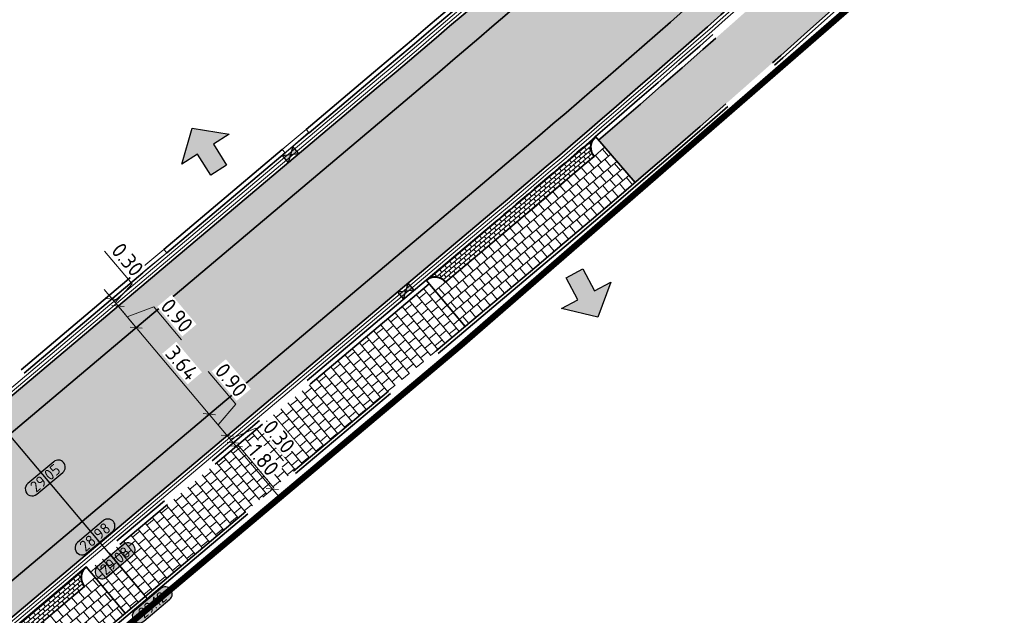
# Model space of a CAD drawing. Header units: metres. Extents: x 199937 to 201628, y 374508 to 375260.
# Tile 108 of 183: x 201388 to 201420, y 374759 to 374778. Entities that reach past the tile are written whole.
import ezdxf
from ezdxf.enums import TextEntityAlignment as Align

# ---------------------------------------------------------------- set-up
doc = ezdxf.new("R2010")
doc.units = ezdxf.units.M
for name, pattern in [('VH-OPSLUITBAND_100X200', [16, 8, -2, 4, -2]), ('VH-TROTTOIRBAND_130-150', [15, 5, -2, 2, -2, 2, -2]), ('XX-PROJECTGRENS', [18, 12, -3, 0, -3])]:
    doc.linetypes.add(name, pattern=pattern)
doc.layers.add('000___INRIT-PIJL', color=252, linetype='Continuous')
doc.layers.add('N-WE-KG-GRENS_PROJECT-G', color=7, linetype='XX-PROJECTGRENS', lineweight=35, transparency=0.45)
for name, color, linetype, lineweight in [('N-WE-OG-HOOGTELIJN-G', 7, 'Continuous', 25), ('N-WE-RI-KOLK-S', 7, 'Continuous', 25), ('N-WE-VH-GOOT-G', 170, 'Continuous', 35), ('N-WE-VH-KANTOPSLUITING_OPSLUITBAND_100X200-G', 150, 'VH-OPSLUITBAND_100X200', 35), ('N-WE-VH-KANTOPSLUITING_TROTTOIRBAND_130 150-G', 210, 'VH-TROTTOIRBAND_130-150', 35), ('N-WE-VH-KANTOPSLUITING_TROTTOIRBAND_130 150_250_HOEKBLOK-S', 210, 'Continuous', 25), ('N-WE-VH-KANTOPSLUITING_TROTTOIRBAND_130 150_250_INRITVERLOOPBAND-G', 210, 'VH-TROTTOIRBAND_130-150', 35), ('N-WE-VH-KANTOPSLUITING_TROTTOIRBAND_130 150_250_INRITVERLOOPBAND-S', 210, 'Continuous', 25), ('N-WE-VH-KANTVERHARDING_STREKLAAG-G', 60, 'Continuous', 18), ('N-WE-VH-VERHARDING_BETONSTRAATSTEEN-G', 252, 'Continuous', 35), ('N-WE-VH-VERHARDING_TEGEL-A', 252, 'Continuous', 18), ('N-WE-VH-VERHARDING_TEGEL-G', 252, 'Continuous', 35), ('X-XX-AL-HOOGTELABEL-S', 7, 'Continuous', 25), ('X-XX-AL-M-200', 7, 'Continuous', 18)]:
    doc.layers.add(name, color=color, linetype=linetype, lineweight=lineweight)
for name, color, linetype, lineweight, true_color in [('N-WE-VH-VERHARDING_BETONSTRAATSTEEN_GRIJS-A', 7, 'Continuous', 18, 0xa6a6a6), ('N-WE-VH-VERHARDING_BETONSTRAATSTEEN_HEIDE-A', 7, 'Continuous', 0, 0x986657), ('N-WE-VH-VERHARDING_BETONSTRAATSTEEN_ROOD-A', 7, 'Continuous', 0, 0xa92c0a)]:
    doc.layers.add(name, color=color, linetype=linetype, lineweight=lineweight, true_color=true_color)
doc.styles.add('NLCS-ISO-ANNOTATIEF-T18', font='NLCS-ISO.ttf', dxfattribs={"height": 1.8})
doc.styles.add('NLCS-ISO-M200-T25', font='NLCS-ISO.ttf', dxfattribs={"height": 0.5})
doc.dimstyles.new('NLCS-M200-T25-SCHRAP_L2_H1', dxfattribs={"dimscale": 0.2, "dimtxt": 2.5, "dimasz": 1.4, "dimexe": 2, "dimexo": 2, "dimgap": 0.7, "dimtad": 1, "dimzin": 0, "dimdsep": 46, "dimtxsty": 'NLCS-ISO-M200-T25', "dimblk": 'OBLIQUE', "dimcen": 0, "dimdle": 2, "dimclrd": 256, "dimclre": 256, "dimclrt": 256, "dimadec": 1, "dimazin": 0, "dimtfac": 1, "dimtdec": 3, "dimtofl": 0, "dimtmove": 0, "dimatfit": 3, "dimldrblk": 'OBLIQUE', "dimfxl": 2, "dimfxlon": 1, "dimtfillclr": 256, "dimtolj": 1, "dimtzin": 0, "dimlwd": -1, "dimlwe": -1, "dimarcsym": 0})
pattern_1 = [(130.46753786, (0, 0), (-0.2960560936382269, 0.02346890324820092), [0.63, -0.21]), (40.46753786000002, (-0.3195249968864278, -0.272587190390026), (-0.2960560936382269, 0.02346890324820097), [0.6299999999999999, -0.21])]
pattern_2 = [(39.8044501, (201324.2607280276, 374708.3205235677), (0.1344447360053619, 0.307285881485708), [0.3, -0.3]), (129.8044501, (201324.2607280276, 374708.3205235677), (-0.2304701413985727, -0.1920508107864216), [])]

# ---------------------------------------------------------------- blocks, each defined once
blk = doc.blocks.new('inrit')
h = blk.add_hatch(color=256)
h.dxf.hatch_style = 1
h.paths.add_polyline_path([(0.3000000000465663, 1), (-0.300000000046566, 1), (-0.3000000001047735, 1.799999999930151), (-0.900000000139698, 1.799999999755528), (-2.328301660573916e-10, 2.599999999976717), (0.9000000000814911, 1.799999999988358), (0.2999999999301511, 1.799999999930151)])
at = {"color": 3, "flags": 128}
blk.add_lwpolyline([(0.3000000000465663, 1), (-0.300000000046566, 1), (-0.3000000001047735, 1.799999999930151), (-0.900000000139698, 1.799999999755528), (-2.328301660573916e-10, 2.599999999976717), (0.9000000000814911, 1.799999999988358), (0.2999999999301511, 1.799999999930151), (0.3000000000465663, 1)], dxfattribs=at)
blk = doc.blocks.new('SVH-TROTTOIRBAND HOEKBLOK_130 150X250_R450_H90UITW_HD-MM')
at = {"linetype": 'Continuous', "lineweight": 0}
for q in [(450.0000000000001, 449.9999999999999), (0, 0)]:
    blk.add_line((8.266365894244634e-14, 450), q, dxfattribs=at)
for radius in [450, 430]:
    blk.add_arc((8.266365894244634e-14, 450), radius, 270, 0, dxfattribs=at)
blk = doc.blocks.new('SVH-TROTTOIRBAND INRITVERLOOPBAND_130 150X250_LINKS_L1000_HD-MM')
at = {"linetype": 'Continuous', "lineweight": 0}
blk.add_line((0, 20), (1000, 1.13686837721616e-13), dxfattribs=at)
blk.add_lwpolyline([(0, 0), (1000, 1.13686837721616e-13), (1000, 150.0000000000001), (0, 150)], close=True, dxfattribs=at)
blk = doc.blocks.new('SVH-TROTTOIRBAND INRITVERLOOPBAND_130 150X250_RECHTS_L1000_HD-MM')
at = {"linetype": 'Continuous', "lineweight": 0}
blk.add_line((0, 20), (-1000, 1.13686837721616e-13), dxfattribs=at)
blk.add_lwpolyline([(0, 0), (-1000, 1.13686837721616e-13), (-1000, 150.0000000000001), (0, 150)], close=True, dxfattribs=at)
blk = doc.blocks.new('*U283')
h = blk.add_hatch(color=253)
h.dxf.hatch_style = 1
edge = h.paths.add_edge_path()
edge.add_line((2.726055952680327, 1.132202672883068), (-2.726055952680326, 1.132202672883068))
edge.add_arc((-2.726055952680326, 0), 1.132202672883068, 90, 270)
edge.add_line((-2.726055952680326, -1.132202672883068), (2.726055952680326, -1.132202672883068))
edge.add_arc((2.726055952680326, 3.697785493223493e-32), 1.132202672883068, 270, 450)
blk.add_lwpolyline([(2.726055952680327, 1.132202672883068), (-2.726055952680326, 1.132202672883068, 0.9999999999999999), (-2.726055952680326, -1.132202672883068), (2.726055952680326, -1.132202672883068, 0.9999999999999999)], format="xyb", close=True)
at = {"style": 'NLCS-ISO-ANNOTATIEF-T18'}
blk.add_attdef('HGT', text='', height=1.8, dxfattribs=at).set_placement((-0.002853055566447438, -0.0004570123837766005), align=Align.MIDDLE_CENTER)
blk = doc.blocks.new('N-SRI-KOLK_STRAAT_450X300-SO')
h = blk.add_hatch(color=256)
h.dxf.hatch_style = 1
h.paths.add_polyline_path([(-7.127631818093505e-14, 0.7499999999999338), (-1.125000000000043, 1.49999999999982), (-1.125000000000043, 4.75175454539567e-14)])
h.paths.add_polyline_path([(1.1249999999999, 4.75175454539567e-14), (1.1249999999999, 1.49999999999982), (-7.122080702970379e-14, 0.7499999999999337)])
for p, q in [((-1.125000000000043, 4.75175454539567e-14), (1.1249999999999, 1.49999999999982)), ((1.1249999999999, 4.75175454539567e-14), (-1.125000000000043, 1.49999999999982))]:
    blk.add_line(p, q)
at = {"flags": 128}
blk.add_lwpolyline([(-1.125000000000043, 4.75175454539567e-14), (1.1249999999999, 4.75175454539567e-14), (1.1249999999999, 1.49999999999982), (-1.125000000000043, 1.49999999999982)], close=True, dxfattribs=at)
blk = doc.blocks.new('_Oblique')
at = {"color": 0, "linetype": 'ByBlock', "lineweight": -2}
blk.add_line((-0.5, -0.5), (0.5, 0.5), dxfattribs=at)
blk = doc.blocks.new('*D825')
at = {"layer": 'Defpoints', "color": 0, "transparency": 16777216}
for p in [(201392.0200883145, 374767.9102126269), (201394.3698611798, 374765.1240372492), (201394.3698611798, 374765.1240372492)]:
    blk.add_point(p, dxfattribs=at)
at = {"layer": 'X-XX-AL-M-200', "transparency": 16777216}
for p, q in [((201391.7622080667, 374768.2159866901), (201394.6277414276, 374764.818263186)), ((201392.0200883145, 374767.9102126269), (201392.3258623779, 374768.1680928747)), ((201394.3698611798, 374765.1240372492), (201394.6756352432, 374765.3819174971))]:
    blk.add_line(p, q, dxfattribs=at)
at = {"layer": 'X-XX-AL-M-200', "transparency": 16777216, "xscale": 0.28, "yscale": 0.28, "zscale": 0.28}
for p, rotation in [((201392.0200883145, 374767.9102126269), 130.1432326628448), ((201394.3698611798, 374765.1240372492), 310.1432326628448)]:
    blk.add_blockref('_Oblique', p, dxfattribs=dict(at, rotation=rotation))
at = {"layer": 'X-XX-AL-M-200', "transparency": 16777216, "insert": (201393.4931044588, 374766.7685581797), "char_height": 0.5, "attachment_point": 5, "rotation": 310.14323266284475, "style": 'NLCS-ISO-M200-T25', "bg_fill": 3, "box_fill_scale": 1.1, "bg_fill_color": 256, "bg_fill_true_color": 13158600, "bg_fill_transparency": 0}
blk.add_mtext('\\A1;3.64', dxfattribs=at)
blk = doc.blocks.new('*D826')
at = {"layer": 'Defpoints', "color": 0, "transparency": 16777216}
for p in [(201391.439857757, 374768.5982042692), (201391.4513564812, 374768.6079019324), (201392.0200883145, 374767.9102126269)]:
    blk.add_point(p, dxfattribs=at)
at = {"layer": 'X-XX-AL-M-200', "transparency": 16777216}
for p, q in [((201392.2779685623, 374767.6044385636), (201391.1819775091, 374768.9039783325)), ((201391.439857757, 374768.5982042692), (201391.1340836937, 374768.3403240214)), ((201391.7299730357, 374768.2542084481), (201392.5868966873, 374768.5713827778)), ((201392.5868966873, 374768.5713827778), (201393.4765835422, 374767.5164622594)), ((201392.0200883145, 374767.9102126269), (201392.3258623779, 374768.1680928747))]:
    blk.add_line(p, q, dxfattribs=at)
at = {"layer": 'X-XX-AL-M-200', "transparency": 16777216, "xscale": 0.28, "yscale": 0.28, "zscale": 0.28}
for p, rotation in [((201391.439857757, 374768.5982042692), 130.1432326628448), ((201392.0200883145, 374767.9102126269), 310.1432326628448)]:
    blk.add_blockref('_Oblique', p, dxfattribs=dict(at, rotation=rotation))
at = {"layer": 'X-XX-AL-M-200', "transparency": 16777216, "insert": (201393.3298698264, 374768.2953557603), "char_height": 0.5, "attachment_point": 5, "rotation": 310.14323266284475, "style": 'NLCS-ISO-M200-T25', "bg_fill": 3, "box_fill_scale": 1.1, "bg_fill_color": 256, "bg_fill_true_color": 13158600, "bg_fill_transparency": 0}
blk.add_mtext('\\A1;0.90', dxfattribs=at)
blk = doc.blocks.new('*D827')
at = {"layer": 'Defpoints', "color": 0, "transparency": 16777216}
for p in [(201391.2100891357, 374768.7968712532), (201391.2464475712, 374768.8275348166), (201391.4513564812, 374768.6079019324)]:
    blk.add_point(p, dxfattribs=at)
at = {"layer": 'X-XX-AL-M-200', "transparency": 16777216}
for p, q in [((201391.8908963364, 374769.3151642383), (201391.0012094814, 374770.3700847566)), ((201391.6977380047, 374768.292430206), (201390.9885673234, 374769.1333088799)), ((201391.3431526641, 374768.7128695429), (201391.8908963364, 374769.3151642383)), ((201391.2464475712, 374768.8275348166), (201391.5522216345, 374769.0854150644)), ((201391.439857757, 374768.5982042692), (201391.1340836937, 374768.3403240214))]:
    blk.add_line(p, q, dxfattribs=at)
at = {"layer": 'X-XX-AL-M-200', "transparency": 16777216, "xscale": 0.28, "yscale": 0.28, "zscale": 0.28}
for p, rotation in [((201391.2464475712, 374768.8275348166), 130.1432326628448), ((201391.439857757, 374768.5982042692), 310.1432326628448)]:
    blk.add_blockref('_Oblique', p, dxfattribs=dict(at, rotation=rotation))
at = {"layer": 'X-XX-AL-M-200', "transparency": 16777216, "insert": (201391.7441826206, 374770.0940577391), "char_height": 0.5, "attachment_point": 5, "rotation": 310.14323266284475, "style": 'NLCS-ISO-M200-T25', "bg_fill": 3, "box_fill_scale": 1.1, "bg_fill_color": 256, "bg_fill_true_color": 13158600, "bg_fill_transparency": 0}
blk.add_mtext('\\A1;0.30', dxfattribs=at)
blk = doc.blocks.new('*D828')
at = {"layer": 'Defpoints', "color": 0, "transparency": 16777216}
for p in [(201394.3698611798, 374765.1240372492), (201394.9500917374, 374764.4360456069), (201394.8442454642, 374764.3467781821)]:
    blk.add_point(p, dxfattribs=at)
at = {"layer": 'X-XX-AL-M-200', "transparency": 16777216}
for p, q in [((201395.22302838, 374765.4420553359), (201394.3333415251, 374766.4969758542)), ((201394.111980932, 374765.4298113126), (201395.2079719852, 374764.1302715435)), ((201394.3698611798, 374765.1240372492), (201394.6756352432, 374765.3819174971)), ((201394.6599764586, 374764.7800414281), (201395.22302838, 374765.4420553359)), ((201394.9500917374, 374764.4360456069), (201395.2558658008, 374764.6939258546))]:
    blk.add_line(p, q, dxfattribs=at)
at = {"layer": 'X-XX-AL-M-200', "transparency": 16777216, "xscale": 0.28, "yscale": 0.28, "zscale": 0.28, "rotation": 310.1432326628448}
blk.add_blockref('_Oblique', (201394.9500917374, 374764.4360456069), dxfattribs=at)
at = {"layer": 'X-XX-AL-M-200', "transparency": 16777216, "insert": (201395.0763146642, 374766.2209488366), "char_height": 0.5, "attachment_point": 5, "rotation": 310.14323266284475, "style": 'NLCS-ISO-M200-T25', "bg_fill": 3, "box_fill_scale": 1.1, "bg_fill_color": 256, "bg_fill_true_color": 13158600, "bg_fill_transparency": 0}
blk.add_mtext('\\A1;0.90', dxfattribs=at)
at = {"layer": 'X-XX-AL-M-200', "transparency": 16777216, "xscale": 0.28, "yscale": 0.28, "zscale": 0.28, "rotation": 130.1432326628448}
blk.add_blockref('_Oblique', (201394.3698611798, 374765.1240372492), dxfattribs=at)
blk = doc.blocks.new('*D829')
at = {"layer": 'Defpoints', "color": 0, "transparency": 16777216}
for p in [(201394.8442454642, 374764.3467781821), (201395.0376556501, 374764.1174476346), (201395.1435019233, 374764.2067150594)]:
    blk.add_point(p, dxfattribs=at)
at = {"layer": 'X-XX-AL-M-200', "transparency": 16777216}
for p, q in [((201394.6922114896, 374764.7418196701), (201395.4013821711, 374763.9009409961)), ((201394.9500917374, 374764.4360456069), (201395.2558658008, 374764.6939258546)), ((201395.0467968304, 374764.3213803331), (201395.8705438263, 374764.6785985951)), ((201395.8705438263, 374764.6785985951), (201396.7602306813, 374763.6236780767)), ((201395.1435019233, 374764.2067150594), (201395.4492759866, 374764.4645953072))]:
    blk.add_line(p, q, dxfattribs=at)
at = {"layer": 'X-XX-AL-M-200', "transparency": 16777216, "xscale": 0.28, "yscale": 0.28, "zscale": 0.28}
for p, rotation in [((201394.9500917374, 374764.4360456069), 130.1432326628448), ((201395.1435019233, 374764.2067150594), 310.1432326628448)]:
    blk.add_blockref('_Oblique', p, dxfattribs=dict(at, rotation=rotation))
at = {"layer": 'X-XX-AL-M-200', "transparency": 16777216, "insert": (201396.6135169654, 374764.4025715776), "char_height": 0.5, "attachment_point": 5, "rotation": 310.14323266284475, "style": 'NLCS-ISO-M200-T25', "bg_fill": 3, "box_fill_scale": 1.1, "bg_fill_color": 256, "bg_fill_true_color": 13158600, "bg_fill_transparency": 0}
blk.add_mtext('\\A1;0.30', dxfattribs=at)
blk = doc.blocks.new('*D836')
at = {"layer": 'Defpoints', "color": 0, "transparency": 16777216}
for p in [(201395.2402070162, 374764.0920497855), (201396.4006681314, 374762.7160665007), (201396.4006681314, 374762.7160665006)]:
    blk.add_point(p, dxfattribs=at)
at = {"layer": 'X-XX-AL-M-200', "transparency": 16777216}
for p, q in [((201394.9823267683, 374764.3978238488), (201396.6585483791, 374762.4102924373)), ((201395.2402070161, 374764.0920497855), (201394.9344329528, 374763.8341695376)), ((201396.4006681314, 374762.7160665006), (201396.094894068, 374762.4581862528))]:
    blk.add_line(p, q, dxfattribs=at)
at = {"layer": 'X-XX-AL-M-200', "transparency": 16777216, "xscale": 0.28, "yscale": 0.28, "zscale": 0.28}
for p, rotation in [((201395.2402070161, 374764.0920497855), 130.1432326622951), ((201396.4006681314, 374762.7160665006), 310.1432326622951)]:
    blk.add_blockref('_Oblique', p, dxfattribs=dict(at, rotation=rotation))
at = {"layer": 'X-XX-AL-M-200', "transparency": 16777216, "insert": (201396.1185672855, 374763.6554913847), "char_height": 0.5, "attachment_point": 5, "rotation": 310.1432326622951, "style": 'NLCS-ISO-M200-T25', "bg_fill": 3, "box_fill_scale": 1.1, "bg_fill_color": 256, "bg_fill_true_color": 13158600, "bg_fill_transparency": 0}
blk.add_mtext('\\A1;1.80', dxfattribs=at)

msp = doc.modelspace()

# ---------------------------------------------------------------- hatches: boundary and pattern name
at = {"layer": 'N-WE-VH-VERHARDING_BETONSTRAATSTEEN_GRIJS-A'}
h = msp.add_hatch(dxfattribs=at)
h.set_pattern_fill('AVH-GRI_BSS_KEIFRMT_HALFST-SO', color=256, angle=130.28841598, pattern_type=2)
h.set_pattern_definition([(130.28841598, (201401.9730912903, 374769.3779064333), (-0.1479906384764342, 0.01219716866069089), [0.105, -0.105]), (220.28841598, (201401.9730912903, 374769.3779064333), (0.06789673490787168, -0.08009390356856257), [])])
h.paths.add_polyline_path([(201406.7385940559, 374773.4137007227, -0.4142135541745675), (201406.7865769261, 374774.0482853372, -0.002593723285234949), (201403.6457081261, 374771.3772089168), (201401.3389801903, 374769.4317869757, -0.4142135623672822), (201401.9730912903, 374769.3779064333), (201403.9356380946, 374771.0330568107, 0.002231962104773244)])
h = msp.add_hatch(dxfattribs=at)
h.set_pattern_fill('AVH-GRI_BSS_KEIFRMT_HALFST-SO', color=256, angle=130.14323266, pattern_type=2)
h.set_pattern_definition([(130.14323266, (201384.8940303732, 374754.9739625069), (-0.1479592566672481, 0.01257212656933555), [0.105, -0.105]), (220.14323266, (201384.8940303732, 374754.9739625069), (0.06769356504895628, -0.08026569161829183), [])])
h.paths.add_polyline_path([(201390.3583634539, 374759.5824095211, -0.4142135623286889), (201390.4122439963, 374760.2165206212), (201384.2599192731, 374755.0278430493, -0.4142135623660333), (201384.8940303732, 374754.9739625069)])
at = {"layer": 'N-WE-VH-VERHARDING_BETONSTRAATSTEEN_HEIDE-A', "true_color": 0x986657}
h = msp.add_hatch(dxfattribs=at)
h.set_pattern_fill('AVH-HEI_BSS_KEIFRMT_KEPER-SO', color=25, scale=2, angle=130.46753786, pattern_type=2)
h.set_pattern_definition(pattern_1)
h.paths.add_polyline_path([(201400.524296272, 374775.0823947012, 0.01120450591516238), (201413.7272177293, 374786.7080059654), (201413.722805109, 374786.7126856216), (201413.1097363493, 374787.3628551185, -0.01119809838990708), (201399.9444389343, 374775.7707011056), (201362.1632845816, 374743.9072613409), (201362.7435151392, 374743.2192696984)])
h = msp.add_hatch(dxfattribs=at)
h.set_pattern_fill('AVH-HEI_BSS_KEIFRMT_KEPER-SO', color=25, scale=2, angle=130.46753786, pattern_type=2)
h.set_pattern_definition(pattern_1)
h.paths.add_polyline_path([(201403.4524215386, 374771.6066437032, 0.01123633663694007), (201416.8453245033, 374783.4012024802), (201416.2278440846, 374784.0560506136, -0.01123007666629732), (201402.8725620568, 374772.2949482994), (201365.0932880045, 374740.4330943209), (201365.6735185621, 374739.7451026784)])
at = {"layer": 'N-WE-VH-VERHARDING_BETONSTRAATSTEEN_ROOD-A'}
h = msp.add_hatch(dxfattribs=at)
h.set_pattern_fill('AVH-ROO_BSS_KEIFRMT_KEPER-SO', color=36, scale=2, angle=85.46753786, pattern_type=2)
h.set_pattern_definition([(85.46753786, (201365.0932880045, 374740.4330943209), (-0.1927482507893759, 0.2259382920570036), [0.63, -0.21]), (355.46753786, (201364.6746014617, 374740.4662843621), (-0.1927482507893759, 0.2259382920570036), [0.63, -0.21])])
h.paths.add_polyline_path([(201416.2278440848, 374784.0560506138), (201416.1925619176, 374784.0934679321), (201413.7272177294, 374786.7080059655, -0.01120450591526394), (201400.5242962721, 374775.0823947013), (201362.743515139, 374743.2192696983), (201362.7901754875, 374743.1639435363), (201365.0932880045, 374740.4330943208), (201402.8725620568, 374772.2949482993, 0.01123007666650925)])
at = {"layer": 'N-WE-VH-VERHARDING_TEGEL-A'}
h = msp.add_hatch(dxfattribs=at)
h.set_pattern_fill('AVH-TEGEL_300X300_HALFST-SO', color=256, scale=5, angle=39.8044501, pattern_type=2)
h.set_pattern_definition(pattern_2)
edge = h.paths.add_edge_path()
edge.add_line((201437.5631249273, 374799.4728090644), (201436.3386107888, 374800.7921138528))
edge.add_arc((204334.3255808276, 371678.4695810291), 4259.956159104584, 132.865967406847, 132.8720148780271)
edge.add_line((201436.0090711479, 374800.486218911), (201417.4942435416, 374783.3875835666))
edge.add_arc((201147.762117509, 375075.4481212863), 397.561036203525, 310.67592096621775, 312.723981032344, ccw=False)
edge.add_line((201406.8843439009, 374773.9345240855), (201408.0575474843, 374772.5693889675))
edge.add_arc((201147.762651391, 375075.4475157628), 399.3602291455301, 310.6759194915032, 312.7239783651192)
edge.add_line((201418.7154571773, 374782.0652230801), (201437.23200691, 374799.1654488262))
edge.add_arc((204334.3331770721, 371678.4613971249), 4258.167325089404, 132.8659674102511, 132.8720464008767, ccw=False)
h = msp.add_hatch(dxfattribs=at)
h.set_pattern_fill('AVH-TEGEL_300X300_HALFST-SO', color=256, angle=130.27927192, pattern_type=2)
h.set_pattern_definition([(130.27927192, (201401.6290954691, 374769.0877911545), (-0.30838948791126, 0.1318936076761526), [0.3, -0.3]), (220.27927192, (201401.6290954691, 374769.0877911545), (0.1939541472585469, -0.228870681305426), [])])
h.paths.add_polyline_path([(201408.0575474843, 374772.5693889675), (201407.0798778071, 374773.7070015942), (201406.7385940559, 374773.4137007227, -0.002231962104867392), (201403.9356380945, 374771.0330568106), (201401.9730912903, 374769.3779064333), (201401.6290954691, 374769.0877911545), (201402.5961463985, 374767.9411384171), (201404.9020720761, 374769.8858837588, 0.002593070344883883)])
h = msp.add_hatch(dxfattribs=at)
h.set_pattern_fill('AVH-TEGEL_300X300_HALFST-SO', color=256, scale=5, angle=39.8044501, pattern_type=2)
h.set_pattern_definition(pattern_2)
h.paths.add_polyline_path([(201390.5089490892, 374760.1018553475), (201391.6694102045, 374758.7258720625), (201402.5961463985, 374767.9411384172), (201401.4356852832, 374769.317121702)])
h = msp.add_hatch(dxfattribs=at)
h.set_pattern_fill('AVH-TEGEL_300X300_HALFST-SO', color=256, angle=130.14323266, pattern_type=2)
h.set_pattern_definition([(130.14323266, (201384.550034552, 374754.6838472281), (-0.3080754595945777, 0.1326254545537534), [0.3, -0.3]), (220.14323266, (201384.550034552, 374754.6838472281), (0.1934101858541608, -0.2293305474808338), [])])
h.paths.add_polyline_path([(201391.6694102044, 374758.7258720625), (201390.7023592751, 374759.8725247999), (201390.3583634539, 374759.5824095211), (201384.8940303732, 374754.9739625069), (201384.550034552, 374754.6838472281), (201385.5170854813, 374753.5371944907)])

# ---------------------------------------------------------------- linework, layer by layer
at = {"layer": 'N-WE-KG-GRENS_PROJECT-G', "const_width": 0.2}
msp.add_lwpolyline([(201477.6041772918, 374835.5521316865), (201435.0933453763, 374796.7361576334), (201418.4949586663, 374781.278803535), (201402.4598047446, 374767.3407086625), (201365.1921875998, 374735.9809668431, -0.05789403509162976)], format="xyb", dxfattribs=at)
at = {"layer": 'N-WE-OG-HOOGTELIJN-G'}
msp.add_lwpolyline([(201387.058457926, 374765.4917391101), (201392.3738536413, 374759.1891620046)], dxfattribs=at)
at = {"layer": 'N-WE-VH-GOOT-G'}
for points in [[(201413.8446536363, 374788.0410966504), (201413.4948463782, 374787.718046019, -0.01153254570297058), (201399.9444389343, 374775.7707011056), (201361.3988494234, 374743.2625607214)], [(201417.5801909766, 374784.0794979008), (201417.1889401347, 374783.71817369, -0.01153067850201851), (201403.4524215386, 374771.6066437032), (201364.9090834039, 374739.1004020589)]]:
    msp.add_lwpolyline(points, format="xyb", dxfattribs=at)
at = {"layer": 'N-WE-VH-KANTOPSLUITING_OPSLUITBAND_100X200-G'}
for points in [[(201354.4711253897, 374635.5437827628), (201322.4843430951, 374701.9610366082, -0.3770926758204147), (201324.2607280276, 374708.3205235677), (201349.9268229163, 374725.0337018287, 0.03086709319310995), (201364.972746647, 374736.2107439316), (201404.9020720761, 374769.8858837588, 0.0115299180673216), (201418.7154571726, 374782.0652230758), (201437.23200691, 374799.1654488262, -0.002620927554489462), (201470.1070218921, 374829.3656317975, -0.008043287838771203), (201490.7480674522, 374847.0008350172), (201500.315916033, 374855.027343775, -0.04418964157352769), (201510.8810093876, 374862.4066946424), (201510.9591788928, 374862.4515941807), (201514.5648008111, 374864.4686794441), (201520.2566502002, 374867.1399796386), (201530.617597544, 374871.9184724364)], [(201354.5612212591, 374635.5871732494), (201322.5744389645, 374702.0044270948, -0.3770926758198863), (201324.3152961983, 374708.236724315), (201349.981391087, 374724.9499025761, 0.03086709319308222), (201365.0372167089, 374736.1343004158), (201404.9665010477, 374769.8094055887, 0.01152988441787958), (201418.7833038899, 374781.9917600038), (201437.299947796, 374799.0920727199, -0.002620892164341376), (201470.1737437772, 374829.2911420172, -0.008043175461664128), (201490.8120664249, 374846.9239958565), (201500.3801860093, 374854.9507319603, -0.04418964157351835), (201510.9308165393, 374862.3199810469), (201511.0084952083, 374862.3645986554), (201514.6105128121, 374864.3796675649), (201520.2988338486, 374867.049311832), (201530.6594781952, 374871.8276648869)]]:
    msp.add_lwpolyline(points, format="xyb", dxfattribs=at)
at = {"layer": 'N-WE-VH-KANTOPSLUITING_TROTTOIRBAND_130 150-G'}
for points in [[(201409.2473943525, 374784.457198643, -0.008109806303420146), (201399.6545104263, 374776.1148544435), (201397.480558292, 374774.281411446)], [(201409.3481602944, 374784.3454501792, -0.008072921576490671), (201399.7511532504, 374776.0001366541), (201397.5772633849, 374774.1667461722)], [(201417.7860151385, 374783.8612179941), (201417.3924757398, 374783.4977802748, -0.008936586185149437), (201406.7865769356, 374774.0482853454, -0.008936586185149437)], [(201417.8877829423, 374783.7510212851), (201417.4942435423, 374783.3875835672, -0.008936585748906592), (201406.8843439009, 374773.9345240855, -0.008936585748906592)]]:
    msp.add_lwpolyline(points, format="xyb", dxfattribs=at)
for points in [[(201392.1411791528, 374769.7783466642), (201384.1734403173, 374763.0586058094)], [(201392.2378842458, 374769.6636813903), (201384.2701454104, 374762.9439405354)], [(201401.3389801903, 374769.4317869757), (201390.4122439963, 374760.2165206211)], [(201401.4356852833, 374769.317121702), (201390.5089490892, 374760.1018553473)]]:
    msp.add_lwpolyline(points, dxfattribs=at)
at = {"layer": 'N-WE-VH-KANTOPSLUITING_TROTTOIRBAND_130 150_250_INRITVERLOOPBAND-G'}
for points in [[(201396.7161231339, 374773.6367108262), (201392.9056143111, 374770.4230472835)], [(201396.8128282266, 374773.5220455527), (201393.0023194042, 374770.30838201)]]:
    msp.add_lwpolyline(points, dxfattribs=at)
at = {"layer": 'N-WE-VH-KANTVERHARDING_STREKLAAG-G'}
for points in [[(201413.7074375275, 374788.1866165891), (201413.3591559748, 374787.8649749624, -0.01153261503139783), (201399.8155818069, 374775.923658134), (201361.2699092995, 374743.415447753)], [(201413.7760455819, 374788.1138566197), (201413.4270011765, 374787.7915104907, -0.01153258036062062), (201399.880010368, 374775.8471796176), (201361.3343793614, 374743.3390042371)], [(201417.648799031, 374784.0067379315), (201417.2567853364, 374783.6447092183, -0.01153064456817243), (201403.5168503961, 374771.5301654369), (201364.9735534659, 374739.0239585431)], [(201417.7174070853, 374783.9339779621), (201417.3246305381, 374783.5712447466, -0.01153061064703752), (201403.5812792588, 374771.4536871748), (201365.0380235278, 374738.9475150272)]]:
    msp.add_lwpolyline(points, format="xyb", dxfattribs=at)
at = {"layer": 'N-WE-VH-VERHARDING_BETONSTRAATSTEEN-G'}
for points in [[(201413.7272177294, 374786.7080059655, -0.01120450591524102), (201400.524296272, 374775.0823947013), (201362.7435151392, 374743.2192696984)], [(201416.2278440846, 374784.0560506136, -0.01123007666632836), (201402.8725620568, 374772.2949482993), (201365.0932880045, 374740.4330943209)]]:
    msp.add_lwpolyline(points, format="xyb", dxfattribs=at)
for points in [[(201406.7385940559, 374773.4137007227, -0.002231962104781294), (201403.9356380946, 374771.0330568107), (201401.9730912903, 374769.3779064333, 0.414213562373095), (201401.3389801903, 374769.4317869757), (201403.645708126, 374771.3772089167, 0.002593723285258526), (201406.786576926, 374774.0482853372, 0.4142135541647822)], [(201384.2599192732, 374755.0278430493, -0.414213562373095), (201384.8940303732, 374754.9739625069), (201390.3583634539, 374759.5824095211, -0.4142135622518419), (201390.4122439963, 374760.2165206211)]]:
    msp.add_lwpolyline(points, format="xyb", close=True, dxfattribs=at)
at = {"layer": 'N-WE-VH-VERHARDING_TEGEL-G'}
for points in [[(201406.7865769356, 374774.0482853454), (201408.0575474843, 374772.5693889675)], [(201401.3389801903, 374769.4317869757), (201402.5961463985, 374767.9411384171)], [(201390.4122439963, 374760.2165206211), (201391.6694102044, 374758.7258720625)]]:
    msp.add_lwpolyline(points, dxfattribs=at)

# ---------------------------------------------------------------- block references
at = {"layer": '000___INRIT-PIJL'}
for p, rotation in [((201395.2019141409, 374772.1189405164, 28.90453507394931), 32.03600266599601), ((201405.6449142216, 374770.5363904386, 29.10238492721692), 207.9177509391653)]:
    msp.add_blockref('inrit', p, dxfattribs=dict(at, rotation=rotation))
at = {"layer": 'N-WE-RI-KOLK-S', "xscale": 0.2, "yscale": 0.2, "zscale": 0.2}
for p, rotation in [((201396.887321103, 374773.5848705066), 220.1432326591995), ((201400.7843754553, 374768.9640507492), 40.14323266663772)]:
    msp.add_blockref('N-SRI-KOLK_STRAAT_450X300-SO', p, dxfattribs=dict(at, rotation=rotation))
at = {"layer": 'N-WE-VH-KANTOPSLUITING_TROTTOIRBAND_130 150_250_HOEKBLOK-S', "xscale": 0.001, "yscale": 0.001, "zscale": 0.001}
for p, rotation in [((201406.7865769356, 374774.0482853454), 220.6759194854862), ((201401.9730912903, 374769.3779064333), 130.1432326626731), ((201390.4122439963, 374760.2165206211), 220.1432326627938)]:
    msp.add_blockref('SVH-TROTTOIRBAND HOEKBLOK_130 150X250_R450_H90UITW_HD-MM', p, dxfattribs=dict(at, rotation=rotation))
at = {"layer": 'N-WE-VH-KANTOPSLUITING_TROTTOIRBAND_130 150_250_INRITVERLOOPBAND-S'}
for name, p, xscale, yscale, zscale, rotation in [('SVH-TROTTOIRBAND INRITVERLOOPBAND_130 150X250_RECHTS_L1000_HD-MM', (201397.5772633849, 374774.1667461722), 0.001, 0.001, 0.001, 40.14323266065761), ('SVH-TROTTOIRBAND INRITVERLOOPBAND_130 150X250_LINKS_L1000_HD-MM', (201392.2378842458, 374769.6636813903), 0.0009999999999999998, 0.0009999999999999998, 0.0009999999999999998, 40.14323266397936)]:
    msp.add_blockref(name, p, dxfattribs=dict(at, xscale=xscale, yscale=yscale, zscale=zscale, rotation=rotation))
at = {"layer": 'X-XX-AL-HOOGTELABEL-S', "xscale": 0.2, "yscale": 0.2, "zscale": 0.2, "rotation": 40.14323266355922}
for p, values in [((201389.0989268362, 374763.0723119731), {'HGT': '29.05'}), ((201390.6978859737, 374761.17639231), {'HGT': '28.98'}), ((201391.3438714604, 374760.4104336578), {'HGT': '29.08'}), ((201392.5393640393, 374758.9929128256), {'HGT': '29.12'})]:
    msp.add_blockref('*U283', p, dxfattribs=at).add_auto_attribs(values)

# ---------------------------------------------------------------- next in the draw order: dimensions: what is measured, and where the dimension line sits
at = {"layer": 'X-XX-AL-M-200'}
dim = msp.add_aligned_dim(p1=(201392.0200883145, 374767.9102126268), p2=(201394.3698611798, 374765.1240372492), distance=0, dimstyle='NLCS-M200-T25-SCHRAP_L2_H1', override={"dimtfill": 1}, dxfattribs=at)
dim.commit()
dim.dimension.update_dxf_attribs({"geometry": '*D825', "text_midpoint": (201393.4931044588, 374766.7685581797)})

# ---------------------------------------------------------------- next in the draw order: dimensions: what is measured, and where the dimension line sits
for base, p1, p2, picture, middle in [((201391.439857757, 374768.5982042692), (201392.0200883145, 374767.9102126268), (201391.4513564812, 374768.6079019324), '*D826', (201392.677154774, 374768.4643618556)), ((201394.9500917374, 374764.4360456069), (201394.3698611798, 374765.1240372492), (201394.8442454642, 374764.3467781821), '*D828', (201395.1327702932, 374765.549076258))]:
    dim = msp.add_linear_dim(base=base, p1=p1, p2=p2, angle=130.1432326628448, dimstyle='NLCS-M200-T25-SCHRAP_L2_H1', override={"dimtmove": 1, "dimtfill": 1}, dxfattribs=at)
    dim.commit()
    dim.dimension.update_dxf_attribs({"geometry": picture, "text_midpoint": middle, "dimtype": 160})

# ---------------------------------------------------------------- next in the draw order: dimensions: what is measured, and where the dimension line sits
dim = msp.add_linear_dim(base=(201391.2464475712, 374768.8275348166), p1=(201391.4513564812, 374768.6079019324), p2=(201391.2100891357, 374768.7968712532), angle=130.1432326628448, dimstyle='NLCS-M200-T25-SCHRAP_L2_H1', override={"dimtmove": 1, "dimtfill": 1}, dxfattribs=at)
dim.commit()
dim.dimension.update_dxf_attribs({"geometry": '*D827', "text_midpoint": (201391.8006382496, 374769.4221851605), "dimtype": 160})
dim = msp.add_linear_dim(base=(201395.1435019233, 374764.2067150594), p1=(201394.8442454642, 374764.3467781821), p2=(201395.03765565, 374764.1174476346), angle=130.1432326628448, dimstyle='NLCS-M200-T25-SCHRAP_L2_H1', override={"dimtmove": 1, "dimtfill": 1}, dxfattribs=at)
dim.commit()
dim.dimension.update_dxf_attribs({"geometry": '*D829', "text_midpoint": (201396.2589316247, 374764.8230109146)})

# ---------------------------------------------------------------- next in the draw order: dimensions: what is measured, and where the dimension line sits
dim = msp.add_aligned_dim(p1=(201395.2402070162, 374764.0920497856), p2=(201396.4006681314, 374762.7160665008), distance=-1.5010610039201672e-10, dimstyle='NLCS-M200-T25-SCHRAP_L2_H1', override={"dimtfill": 1}, dxfattribs=at)
dim.commit()
dim.dimension.update_dxf_attribs({"geometry": '*D836', "text_midpoint": (201396.1185672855, 374763.6554913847)})

doc.saveas('drawing.dxf')
